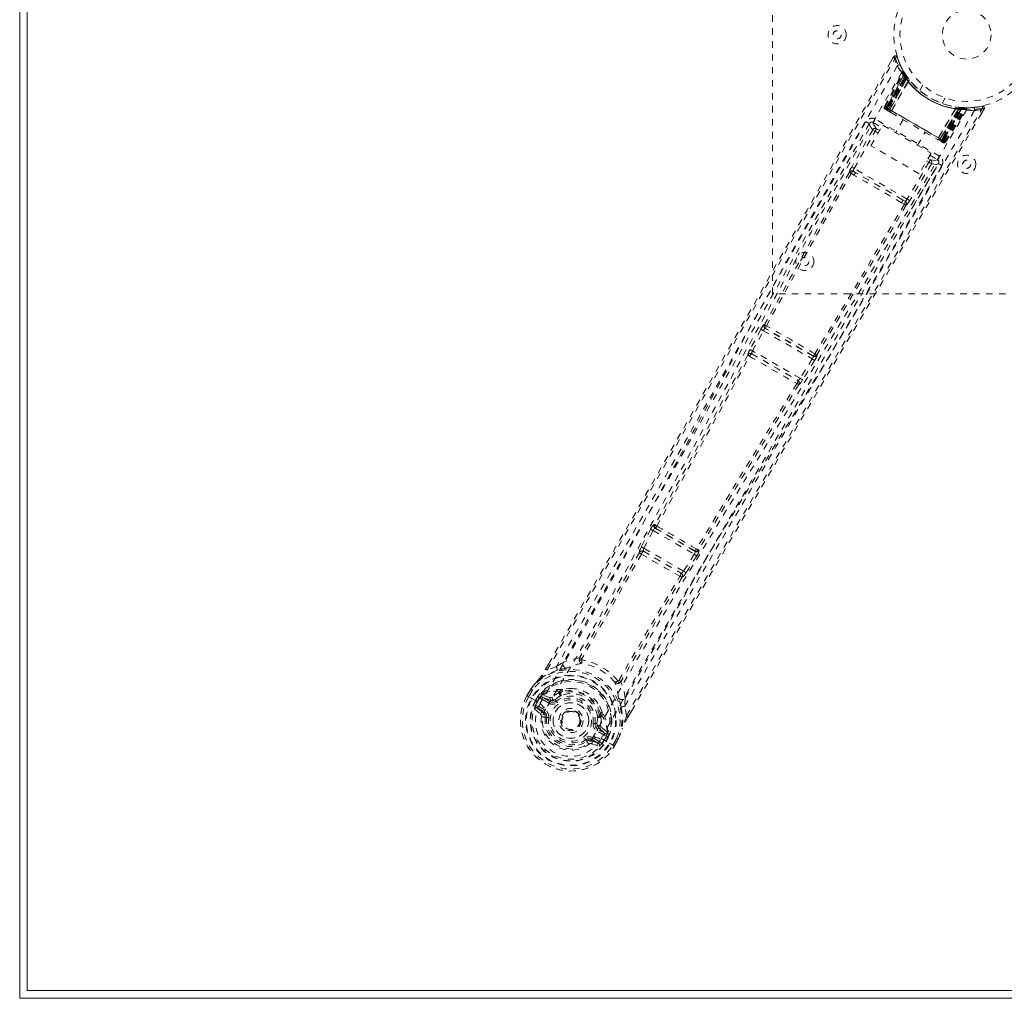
# Model space of a CAD drawing. Header units: inches. Extents: x 17.8 to 113.3, y 47.2 to 77.
# Tile 1 of 6: x 17.8 to 33, y 47.2 to 62.3. Entities that reach past the tile are written whole.
import ezdxf

# ---------------------------------------------------------------- set-up
doc = ezdxf.new("R2010")
doc.units = ezdxf.units.IN
doc.header["$MEASUREMENT"] = 0
doc.linetypes.add('SLD-Dashed', pattern=[0.075, 0.05, -0.025])
doc.linetypes.add('SLD-Solid', pattern=[0])

msp = doc.modelspace()

# ---------------------------------------------------------------- linework, layer by layer
at = {"color": 7, "linetype": 'SLD-Solid', "lineweight": 15}
for p, q in [((17.833, 47.206), (17.833, 76.956)), ((17.951, 76.837), (17.951, 47.324)), ((17.951, 47.324), (17.951, 76.837)), ((17.951, 47.324), (113.215, 47.324)), ((113.215, 47.324), (17.951, 47.324)), ((113.333, 47.206), (17.833, 47.206))]:
    msp.add_line(p, q, dxfattribs=at)
at = {"color": 7, "linetype": 'SLD-Dashed', "lineweight": 0}
for p, q in [((29.458, 58.081), (29.458, 66.081)), ((31.33, 61.74), (31.289, 61.667)), ((31.187, 60.971), (31.472, 61.507)), ((31.199, 60.965), (31.479, 61.493)), ((31.492, 61.477), (31.215, 60.951)), ((31.215, 60.956), (31.49, 61.474)), ((31.499, 61.435), (31.221, 60.952)), ((31.479, 61.522), (31.471, 61.535)), ((31.479, 61.493), (31.472, 61.507)), ((31.53, 61.441), (31.49, 61.504)), ((31.532, 61.41), (31.49, 61.474)), ((31.499, 61.435), (31.523, 61.451)), ((31.502, 61.43), (31.499, 61.435)), ((31.502, 61.43), (31.526, 61.446)), ((31.508, 61.422), (31.531, 61.439)), ((31.51, 61.418), (31.534, 61.435)), ((31.523, 61.451), (31.526, 61.446)), ((31.531, 61.439), (31.53, 61.441)), ((31.534, 61.435), (31.531, 61.439)), ((31.225, 60.95), (31.502, 61.43)), ((31.232, 60.945), (31.508, 61.422)), ((31.51, 61.418), (31.236, 60.943)), ((31.519, 61.406), (31.249, 60.936)), ((31.251, 60.934), (31.522, 61.402)), ((31.272, 60.922), (31.532, 61.41)), ((31.532, 61.408), (31.273, 60.922)), ((31.298, 60.906), (31.556, 61.363)), ((31.557, 61.361), (31.3, 60.906)), ((31.519, 61.406), (31.543, 61.422)), ((31.522, 61.402), (31.545, 61.419)), ((31.532, 61.41), (31.532, 61.408)), ((31.543, 61.422), (31.545, 61.419)), ((31.557, 61.361), (31.556, 61.363)), ((31.573, 61.382), (31.571, 61.384)), ((31.78, 61.306), (31.732, 61.222)), ((32.078, 61.022), (32.126, 61.106)), ((32.696, 60.978), (32.567, 60.959)), ((31.187, 60.971), (31.199, 60.965)), ((31.196, 60.934), (31.199, 60.931)), ((31.2, 60.931), (31.2, 60.931)), ((31.207, 60.927), (31.211, 60.924)), ((31.21, 60.925), (31.218, 60.92)), ((31.215, 60.956), (31.272, 60.922)), ((31.218, 60.92), (31.222, 60.918)), ((32.095, 60.447), (31.225, 60.95)), ((31.226, 60.916), (31.284, 60.882)), ((31.236, 60.943), (32.084, 60.453)), ((31.249, 60.936), (31.251, 60.934)), ((32.069, 60.462), (31.251, 60.934)), ((31.273, 60.922), (31.272, 60.922)), ((31.298, 60.906), (31.3, 60.906)), ((32.288, 60.94), (32.021, 60.488)), ((32.021, 60.49), (32.285, 60.94)), ((32.047, 60.475), (32.339, 60.943)), ((32.341, 60.943), (32.048, 60.474)), ((32.339, 60.93), (32.069, 60.462)), ((32.072, 60.461), (32.343, 60.93)), ((32.084, 60.453), (32.359, 60.928)), ((32.364, 60.928), (32.088, 60.451)), ((32.373, 60.927), (32.095, 60.447)), ((32.1, 60.445), (32.379, 60.927)), ((32.102, 60.439), (32.418, 60.942)), ((32.106, 60.441), (32.417, 60.939)), ((32.122, 60.432), (32.439, 60.939)), ((32.133, 60.425), (32.455, 60.939)), ((32.288, 60.94), (32.285, 60.94)), ((32.299, 60.964), (32.296, 60.965)), ((32.342, 60.959), (32.339, 60.93)), ((32.339, 60.943), (32.341, 60.943)), ((32.417, 60.939), (32.341, 60.943)), ((32.346, 60.959), (32.343, 60.93)), ((32.346, 60.959), (32.375, 60.956)), ((32.361, 60.957), (32.359, 60.928)), ((32.366, 60.957), (32.361, 60.957)), ((32.366, 60.957), (32.364, 60.928)), ((32.368, 60.957), (32.367, 60.957)), ((32.443, 60.953), (32.368, 60.957)), ((32.375, 60.956), (32.373, 60.927)), ((32.379, 60.927), (32.373, 60.927)), ((32.375, 60.956), (32.381, 60.956)), ((32.381, 60.956), (32.379, 60.927)), ((32.381, 60.956), (32.39, 60.955)), ((32.408, 60.937), (32.404, 60.941)), ((32.455, 60.939), (32.439, 60.939)), ((32.479, 60.953), (32.464, 60.953)), ((32.556, 60.957), (32.485, 60.955)), ((32.684, 60.86), (32.728, 60.933)), ((32.728, 60.934), (32.702, 60.949)), ((30.953, 60.706), (30.552, 59.997)), ((30.954, 60.707), (30.953, 60.706)), ((30.966, 60.722), (30.954, 60.709)), ((30.959, 60.715), (30.954, 60.707)), ((30.979, 60.367), (31.162, 60.684)), ((31.016, 60.726), (31.144, 60.652)), ((32.036, 60.206), (31.046, 60.778)), ((31.162, 60.684), (31.908, 60.253)), ((31.477, 60.771), (31.361, 60.569)), ((31.006, 60.613), (30.682, 60.038)), ((30.721, 60.016), (31.045, 60.591)), ((31.006, 60.613), (31.045, 60.591)), ((31.093, 60.564), (31.045, 60.591)), ((31.115, 60.602), (31.067, 60.63)), ((31.698, 60.374), (31.815, 60.576)), ((31.725, 59.936), (30.979, 60.367)), ((32.008, 60.464), (32.066, 60.431)), ((32.021, 60.49), (32.021, 60.488)), ((32.048, 60.474), (32.047, 60.475)), ((32.048, 60.474), (32.106, 60.441)), ((32.069, 60.462), (32.072, 60.461)), ((32.07, 60.429), (32.073, 60.427)), ((32.081, 60.422), (32.085, 60.42)), ((32.085, 60.42), (32.086, 60.422)), ((32.091, 60.416), (32.091, 60.416)), ((32.092, 60.415), (32.096, 60.414)), ((32.122, 60.432), (32.133, 60.425)), ((31.908, 60.253), (31.725, 59.936)), ((31.89, 60.222), (32.006, 60.154)), ((31.875, 60.112), (31.539, 59.544)), ((31.914, 60.089), (31.578, 59.521)), ((31.607, 59.388), (32.02, 60.09)), ((31.838, 60.133), (31.875, 60.112)), ((31.861, 60.172), (31.898, 60.151)), ((32.02, 60.089), (32.021, 60.091)), ((32.021, 60.091), (32.026, 60.099)), ((32.022, 60.092), (32.028, 60.109)), ((30.674, 59.939), (30.716, 59.914)), ((30.748, 59.95), (30.707, 59.974)), ((31.539, 59.544), (30.721, 60.016)), ((31.468, 59.534), (30.748, 59.95)), ((31.453, 59.488), (31.496, 59.465)), ((31.509, 59.51), (31.468, 59.534)), ((35.458, 58.081), (29.458, 58.081)), ((29.279, 57.533), (29.112, 57.222)), ((29.151, 57.201), (29.318, 57.512)), ((29.318, 57.512), (30.072, 57.077)), ((29.336, 57.607), (29.33, 57.607)), ((29.347, 57.547), (29.353, 57.547)), ((30.088, 57.119), (29.347, 57.547)), ((29.886, 56.777), (29.151, 57.201)), ((29.078, 57.138), (29.078, 57.137)), ((29.14, 57.155), (29.14, 57.156)), ((29.14, 57.156), (29.852, 56.744)), ((30.072, 57.077), (29.886, 56.777)), ((30.11, 57.053), (29.924, 56.753)), ((30.084, 57.124), (30.088, 57.119)), ((30.149, 57.135), (30.145, 57.14)), ((29.852, 56.744), (29.852, 56.744)), ((29.867, 56.682), (29.868, 56.682)), ((27.578, 54.448), (27.434, 54.175)), ((27.644, 54.518), (27.631, 54.521)), ((27.648, 54.461), (27.661, 54.458)), ((28.265, 54.105), (27.648, 54.461)), ((27.473, 54.154), (27.617, 54.427)), ((27.617, 54.427), (28.251, 54.061)), ((27.434, 54.175), (27.419, 54.144)), ((28.086, 53.8), (27.473, 54.154)), ((27.405, 54.087), (27.405, 54.087)), ((27.467, 54.105), (27.466, 54.106)), ((27.466, 54.106), (28.048, 53.77)), ((28.251, 54.061), (28.086, 53.8)), ((28.289, 54.037), (28.124, 53.776)), ((28.256, 54.115), (28.265, 54.105)), ((28.316, 54.13), (28.325, 54.12)), ((28.048, 53.77), (28.047, 53.77)), ((28.062, 53.708), (28.063, 53.707)), ((28.124, 53.776), (28.105, 53.748)), ((25.954, 52.289), (25.999, 52.366)), ((26, 52.366), (25.956, 52.289)), ((26.122, 52.327), (25.981, 52.275)), ((26.122, 52.327), (26.229, 52.394)), ((25.667, 51.878), (25.726, 51.979)), ((25.667, 51.878), (25.671, 51.876)), ((25.727, 51.978), (25.668, 51.877)), ((25.671, 51.876), (25.717, 51.85)), ((25.752, 51.964), (25.694, 51.864)), ((25.729, 51.983), (25.726, 51.979)), ((25.799, 51.803), (25.835, 51.866)), ((25.869, 51.853), (25.83, 51.786)), ((25.835, 51.866), (25.836, 51.866)), ((25.861, 51.85), (25.875, 51.864)), ((25.875, 51.864), (25.869, 51.853)), ((25.897, 51.884), (25.893, 51.882)), ((25.897, 51.884), (25.912, 51.888)), ((25.908, 51.852), (26.033, 51.809)), ((26.02, 51.787), (25.908, 51.852)), ((25.912, 51.888), (25.912, 51.888)), ((25.912, 51.888), (25.912, 51.888)), ((26.022, 51.849), (25.912, 51.888)), ((26.177, 51.944), (26.166, 51.925)), ((26.195, 51.928), (26.184, 51.909)), ((26.197, 51.965), (26.216, 51.974)), ((25.717, 51.85), (25.737, 51.838)), ((25.737, 51.838), (25.742, 51.835)), ((25.742, 51.835), (25.872, 51.76)), ((25.799, 51.803), (25.799, 51.803)), ((25.86, 51.85), (25.825, 51.789)), ((25.83, 51.786), (25.825, 51.789)), ((25.844, 51.714), (25.944, 51.656)), ((25.872, 51.76), (25.872, 51.76)), ((26.005, 51.761), (25.893, 51.826)), ((26.033, 51.809), (26.02, 51.787)), ((26.089, 51.811), (26.101, 51.817)), ((26.101, 51.817), (26.119, 51.794)), ((27.184, 51.843), (27.18, 51.716)), ((27.205, 51.568), (27.18, 51.716)), ((25.784, 51.672), (25.875, 51.592)), ((25.919, 51.612), (25.829, 51.688)), ((25.829, 51.688), (25.929, 51.63)), ((25.919, 51.612), (25.929, 51.63)), ((25.944, 51.656), (25.929, 51.63)), ((25.949, 51.545), (25.95, 51.554)), ((26.207, 51.565), (26.211, 51.572)), ((26.211, 51.572), (26.219, 51.585)), ((26.787, 51.561), (26.798, 51.581)), ((26.821, 51.573), (26.81, 51.554)), ((26.827, 51.622), (26.829, 51.601)), ((27.23, 51.553), (27.28, 51.641)), ((27.23, 51.552), (27.281, 51.64)), ((25.973, 51.542), (25.949, 51.545)), ((26.719, 51.447), (26.748, 51.443)), ((26.748, 51.443), (26.749, 51.43)), ((26.748, 51.333), (26.763, 51.359)), ((26.86, 51.268), (26.748, 51.333)), ((26.775, 51.38), (26.763, 51.359)), ((26.875, 51.294), (26.763, 51.359)), ((26.775, 51.38), (26.875, 51.294)), ((26.905, 51.315), (26.816, 51.391)), ((26.896, 51.26), (26.857, 51.193)), ((26.862, 51.19), (26.897, 51.251)), ((26.902, 51.271), (26.896, 51.26)), ((26.897, 51.252), (26.902, 51.271)), ((26.924, 51.238), (26.897, 51.251)), ((26.905, 51.315), (26.908, 51.301)), ((26.909, 51.295), (26.908, 51.301)), ((26.588, 51.176), (26.574, 51.195)), ((26.596, 51.181), (26.588, 51.176)), ((26.624, 51.128), (26.588, 51.176)), ((26.662, 51.183), (26.672, 51.201)), ((26.773, 51.143), (26.662, 51.183)), ((26.666, 51.135), (26.781, 51.096)), ((26.672, 51.201), (26.773, 51.143)), ((26.687, 51.227), (26.788, 51.169)), ((26.813, 51.217), (26.944, 51.142)), ((26.857, 51.193), (26.862, 51.19)), ((26.924, 51.238), (26.888, 51.175)), ((26.924, 51.238), (26.924, 51.238)), ((26.944, 51.142), (26.949, 51.139)), ((26.949, 51.139), (26.969, 51.127)), ((26.969, 51.127), (27.014, 51.1)), ((26.993, 51.114), (27.05, 51.214)), ((27.014, 51.1), (27.018, 51.098)), ((27.016, 51.098), (27.075, 51.2)), ((27.018, 51.098), (27.076, 51.2)), ((27.076, 51.2), (27.078, 51.203))]:
    msp.add_line(p, q, dxfattribs=at)
at = {"color": 7, "linetype": 'SLD-Dashed', "lineweight": 0, "flags": 128}
for points in [[(25.999, 52.366), (27.311, 54.644), (28.655, 57.006), (29.993, 59.373), (31.33, 61.741)], [(31.33, 61.741), (31.331, 61.74), (31.332, 61.739), (31.338, 61.736), (31.346, 61.731), (31.351, 61.728), (31.356, 61.726)], [(31.382, 61.734), (31.378, 61.741), (31.372, 61.747), (31.365, 61.751), (31.358, 61.754), (31.35, 61.754), (31.343, 61.752), (31.337, 61.748), (31.332, 61.743)], [(31.386, 61.6), (30.596, 60.22), (29.817, 58.834), (29.05, 57.445), (28.292, 56.055), (27.698, 54.967), (27.1, 53.885), (26.493, 52.815), (25.873, 51.76)], [(25.981, 52.275), (26.351, 52.914), (26.741, 53.59), (27.15, 54.304), (27.58, 55.055), (27.975, 55.747), (28.384, 56.468), (28.479, 56.634), (28.574, 56.802), (28.669, 56.97), (28.735, 57.086), (28.799, 57.199), (28.866, 57.317), (28.935, 57.44), (29.158, 57.835), (29.407, 58.274), (29.68, 58.758), (29.853, 59.064), (30.036, 59.388), (30.234, 59.738), (30.418, 60.066), (30.66, 60.493), (30.874, 60.872), (31.062, 61.204), (31.222, 61.489), (31.356, 61.726)], [(31.356, 61.726), (31.367, 61.729), (31.377, 61.732), (31.383, 61.734), (31.385, 61.735)], [(31.475, 61.525), (31.475, 61.512), (31.472, 61.498)], [(31.475, 61.512), (31.473, 61.506), (31.472, 61.505)], [(31.493, 61.482), (31.491, 61.476), (31.49, 61.474)], [(31.499, 61.488), (31.503, 61.481), (31.523, 61.451)], [(32.725, 60.935), (32.727, 60.943), (32.728, 60.951), (32.727, 60.959), (32.724, 60.967), (32.719, 60.973), (32.713, 60.977), (32.706, 60.979), (32.698, 60.978)], [(32.456, 60.918), (31.657, 59.548), (30.847, 58.186), (30.027, 56.832), (29.203, 55.484), (28.557, 54.429), (27.919, 53.373), (27.297, 52.314), (26.697, 51.25)], [(32.578, 60.912), (31.778, 59.537), (30.967, 58.17), (30.148, 56.811), (29.324, 55.46), (28.678, 54.401), (28.04, 53.342), (27.416, 52.282), (26.813, 51.217)], [(27.205, 51.568), (27.611, 52.274), (28.036, 53.008), (28.48, 53.773), (28.884, 54.466), (29.146, 54.912), (29.42, 55.38), (29.707, 55.868), (29.992, 56.354), (30.24, 56.774), (30.568, 57.332), (30.917, 57.925), (31.288, 58.553), (31.632, 59.136), (32.702, 60.949)], [(27.281, 51.64), (28.592, 53.905), (29.965, 56.249), (31.347, 58.593), (32.728, 60.934)], [(31.221, 60.952), (31.208, 60.96), (31.197, 60.966), (31.189, 60.97), (31.187, 60.971)], [(31.199, 60.965), (31.202, 60.963), (31.209, 60.959), (31.22, 60.953), (31.232, 60.945)], [(31.215, 60.956), (31.212, 60.949), (31.212, 60.947)], [(31.212, 60.924), (31.212, 60.924), (31.213, 60.923), (31.215, 60.923), (31.219, 60.922)], [(31.249, 60.936), (31.242, 60.94), (31.235, 60.944), (31.229, 60.947), (31.224, 60.95), (31.219, 60.953), (31.216, 60.955), (31.215, 60.956), (31.215, 60.956)], [(31.225, 60.916), (31.226, 60.915), (31.227, 60.915)], [(31.273, 60.922), (31.271, 60.911), (31.273, 60.9)], [(31.298, 60.906), (31.278, 60.901), (31.273, 60.9)], [(31.286, 60.881), (31.464, 60.778), (31.646, 60.673), (31.827, 60.568), (32.006, 60.465)], [(31.3, 60.906), (31.479, 60.803), (31.66, 60.698), (31.842, 60.593), (32.021, 60.49)], [(30.902, 60.739), (30.717, 60.411), (30.506, 60.038), (30.275, 59.629), (30.067, 59.259), (29.957, 59.065), (29.848, 58.871), (29.738, 58.677), (29.614, 58.457), (29.489, 58.235), (29.367, 58.02), (29.119, 57.582), (28.889, 57.174), (28.676, 56.798), (28.468, 56.43), (28.226, 56.004), (27.811, 55.273), (27.391, 54.536), (26.956, 53.774), (26.53, 53.034), (26.122, 52.327)], [(30.954, 60.709), (29.387, 57.932), (27.815, 55.159), (26.229, 52.394)], [(30.954, 60.709), (30.96, 60.673), (31.006, 60.613)], [(31.046, 60.778), (31.035, 60.759), (31.025, 60.742), (31.019, 60.73), (31.016, 60.726)], [(31.067, 60.63), (31.022, 60.69), (31.016, 60.726)], [(31.067, 60.63), (31.067, 60.629), (31.065, 60.627), (31.063, 60.623), (31.06, 60.618), (31.057, 60.613), (31.053, 60.606), (31.049, 60.599), (31.045, 60.591)], [(32.021, 60.488), (32.027, 60.469), (32.029, 60.464)], [(32.029, 60.464), (32.039, 60.468), (32.047, 60.475)], [(32.106, 60.441), (32.106, 60.441), (32.104, 60.442), (32.101, 60.444), (32.097, 60.446), (32.092, 60.449), (32.086, 60.453), (32.079, 60.457), (32.072, 60.461)], [(32.073, 60.427), (32.076, 60.425), (32.079, 60.423), (32.081, 60.422), (32.081, 60.422)], [(32.074, 60.428), (32.077, 60.425), (32.079, 60.424), (32.08, 60.423), (32.08, 60.423)], [(32.088, 60.451), (32.101, 60.444), (32.111, 60.438), (32.119, 60.434), (32.122, 60.432)], [(32.133, 60.425), (32.131, 60.427), (32.124, 60.431), (32.113, 60.437), (32.1, 60.445)], [(27.184, 51.843), (28.785, 54.598), (30.402, 57.346), (32.022, 60.092)], [(31.898, 60.151), (31.897, 60.15), (31.896, 60.147), (31.894, 60.144), (31.891, 60.139), (31.888, 60.133), (31.884, 60.126), (31.88, 60.119), (31.875, 60.112)], [(31.914, 60.089), (31.91, 60.092), (31.901, 60.097), (31.889, 60.104), (31.875, 60.112)], [(32.006, 60.154), (31.972, 60.141), (31.898, 60.151)], [(31.914, 60.089), (31.988, 60.079), (32.019, 60.091)], [(32.006, 60.154), (32.009, 60.159), (32.015, 60.17), (32.025, 60.187), (32.036, 60.206)], [(27.18, 51.716), (27.55, 52.357), (27.937, 53.025), (28.341, 53.719), (28.727, 54.381), (29.119, 55.05), (29.512, 55.719), (29.896, 56.37), (30.264, 56.995), (30.607, 57.577), (30.992, 58.229), (31.353, 58.84), (31.707, 59.44), (32.074, 60.062)], [(30.646, 59.957), (29.987, 58.783), (29.336, 57.607)], [(29.364, 57.588), (30.015, 58.765), (30.674, 59.939)], [(30.721, 60.016), (30.707, 60.024), (30.695, 60.031), (30.686, 60.036), (30.682, 60.038)], [(31.453, 59.488), (31.27, 59.594), (31.085, 59.701), (30.899, 59.808), (30.716, 59.914)], [(31.468, 59.534), (31.291, 59.636), (31.113, 59.739), (30.929, 59.845), (30.748, 59.95)], [(31.496, 59.465), (30.808, 58.307), (30.114, 57.155)], [(31.509, 59.51), (31.522, 59.498), (31.528, 59.486)], [(31.578, 59.521), (31.574, 59.523), (31.565, 59.528), (31.553, 59.536), (31.539, 59.544)], [(31.525, 59.449), (30.838, 58.292), (30.145, 57.14)], [(29.824, 58.617), (29.128, 57.351), (28.374, 55.963), (27.782, 54.876), (27.187, 53.796), (26.581, 52.727), (25.959, 51.675)], [(29.318, 57.512), (29.311, 57.516), (29.304, 57.52), (29.297, 57.523), (29.292, 57.526), (29.287, 57.529), (29.283, 57.531), (29.28, 57.532), (29.279, 57.533)], [(29.112, 57.222), (29.096, 57.192), (29.096, 57.191)], [(29.151, 57.201), (29.144, 57.205), (29.137, 57.209), (29.13, 57.212), (29.125, 57.215), (29.12, 57.218), (29.116, 57.22), (29.113, 57.221), (29.112, 57.222)], [(29.078, 57.137), (28.361, 55.825), (27.644, 54.518)], [(27.673, 54.496), (28.39, 55.804), (29.107, 57.118)], [(30.11, 57.053), (30.108, 57.054), (30.106, 57.056), (30.102, 57.058), (30.097, 57.061), (30.092, 57.064), (30.086, 57.068), (30.079, 57.072), (30.072, 57.077)], [(29.924, 56.753), (29.923, 56.754), (29.92, 56.756), (29.916, 56.758), (29.912, 56.761), (29.906, 56.764), (29.9, 56.768), (29.893, 56.772), (29.886, 56.777)], [(29.924, 56.753), (29.906, 56.725), (29.905, 56.724)], [(29.836, 56.697), (29.057, 55.419), (28.283, 54.144)], [(29.867, 56.682), (29.089, 55.405), (28.316, 54.13)], [(29.873, 56.701), (29.873, 56.699), (29.867, 56.682)], [(27.617, 54.427), (27.61, 54.431), (27.603, 54.435), (27.597, 54.438), (27.591, 54.441), (27.586, 54.443), (27.582, 54.446), (27.579, 54.447), (27.578, 54.448)], [(27.617, 54.427), (27.621, 54.435), (27.625, 54.442), (27.634, 54.453), (27.642, 54.46), (27.648, 54.461)], [(27.473, 54.154), (27.466, 54.158), (27.459, 54.161), (27.453, 54.164), (27.447, 54.167), (27.442, 54.17), (27.438, 54.172), (27.435, 54.174), (27.434, 54.175)], [(27.405, 54.087), (26.948, 53.274), (26.485, 52.47)], [(27.434, 54.064), (26.977, 53.251), (26.512, 52.446)], [(28.265, 54.105), (28.267, 54.099), (28.265, 54.089), (28.26, 54.076), (28.256, 54.068), (28.251, 54.061)], [(28.289, 54.037), (28.287, 54.038), (28.284, 54.04), (28.28, 54.043), (28.276, 54.046), (28.27, 54.049), (28.264, 54.053), (28.258, 54.057), (28.251, 54.061)], [(27.087, 52.114), (27.553, 52.919), (28.028, 53.721)], [(28.062, 53.708), (27.587, 52.906), (27.122, 52.102)], [(28.086, 53.8), (28.081, 53.793), (28.076, 53.786), (28.065, 53.776), (28.055, 53.77), (28.051, 53.77), (28.049, 53.77), (28.048, 53.77)], [(28.124, 53.776), (28.12, 53.779), (28.111, 53.784), (28.099, 53.792), (28.086, 53.8)], [(26.479, 52.463), (26.351, 52.437), (26.229, 52.394)], [(26.479, 52.463), (26.475, 52.453), (26.475, 52.443), (26.477, 52.435), (26.482, 52.428), (26.489, 52.425), (26.498, 52.424), (26.507, 52.426), (26.516, 52.431)], [(26.512, 52.446), (26.512, 52.444), (26.511, 52.442), (26.512, 52.438), (26.516, 52.431)], [(26.138, 52.271), (25.989, 52.214), (25.843, 52.12)], [(25.981, 52.275), (25.976, 52.278), (25.97, 52.281), (25.965, 52.284), (25.961, 52.286), (25.957, 52.288), (25.955, 52.289), (25.954, 52.289), (25.954, 52.289)], [(26.285, 52.306), (26.277, 52.303), (26.265, 52.3)], [(25.726, 51.979), (25.785, 52.055), (25.836, 52.112)], [(25.843, 52.12), (25.789, 52.061), (25.729, 51.983)], [(25.843, 52.12), (25.839, 52.117), (25.836, 52.112)], [(27.073, 52.11), (27.081, 52.11), (27.085, 52.111), (27.086, 52.112), (27.087, 52.114)], [(27.073, 52.11), (27.073, 52.099), (27.075, 52.09), (27.08, 52.083), (27.087, 52.079), (27.096, 52.078), (27.104, 52.08), (27.112, 52.085), (27.119, 52.093)], [(27.184, 51.843), (27.161, 51.97), (27.119, 52.093)], [(25.694, 51.864), (25.688, 51.867), (25.683, 51.87), (25.678, 51.873), (25.674, 51.875), (25.671, 51.877), (25.668, 51.878), (25.667, 51.878), (25.667, 51.878)], [(25.726, 51.979), (25.726, 51.979), (25.727, 51.978), (25.729, 51.977), (25.732, 51.975), (25.736, 51.973), (25.741, 51.97), (25.746, 51.967), (25.752, 51.964)], [(25.729, 51.983), (25.729, 51.982), (25.731, 51.981), (25.733, 51.979), (25.736, 51.977), (25.74, 51.974), (25.743, 51.971), (25.748, 51.967), (25.752, 51.964)], [(25.836, 51.866), (25.844, 51.86), (25.852, 51.855), (25.857, 51.852), (25.86, 51.85)], [(25.893, 51.826), (25.879, 51.838), (25.869, 51.853)], [(25.908, 51.852), (25.908, 51.852), (25.907, 51.85), (25.906, 51.848), (25.904, 51.844), (25.901, 51.84), (25.899, 51.836), (25.896, 51.831), (25.893, 51.826)], [(26.057, 51.855), (26.037, 51.847), (26.022, 51.849)], [(26.166, 51.925), (26.114, 51.897), (26.057, 51.855)], [(26.368, 51.986), (26.311, 51.988), (26.216, 51.974)], [(25.798, 51.72), (25.821, 51.722), (25.844, 51.714)], [(25.825, 51.789), (25.822, 51.79), (25.816, 51.794), (25.808, 51.798), (25.799, 51.803)], [(25.844, 51.714), (25.841, 51.709), (25.838, 51.704), (25.835, 51.7), (25.833, 51.696), (25.831, 51.693), (25.83, 51.69), (25.829, 51.689), (25.829, 51.688)], [(25.86, 51.85), (25.861, 51.85), (25.861, 51.85)], [(26.005, 51.761), (26.008, 51.766), (26.011, 51.771), (26.014, 51.776), (26.016, 51.78), (26.018, 51.783), (26.019, 51.785), (26.02, 51.787), (26.02, 51.787)], [(26.137, 51.77), (26.133, 51.774), (26.13, 51.779), (26.127, 51.783), (26.124, 51.786), (26.122, 51.789), (26.12, 51.792), (26.119, 51.793), (26.119, 51.794)], [(26.827, 51.622), (26.792, 51.711), (26.761, 51.759)], [(27.085, 51.827), (27.081, 51.839), (27.079, 51.847)], [(27.123, 51.703), (27.148, 51.545), (27.14, 51.372)], [(26.697, 51.25), (26.653, 51.185), (26.595, 51.131), (26.527, 51.09), (26.45, 51.064), (26.368, 51.054), (26.285, 51.06), (26.204, 51.081), (26.128, 51.116), (26.059, 51.164), (26.001, 51.224), (25.954, 51.293), (25.922, 51.369), (25.906, 51.448), (25.907, 51.528), (25.925, 51.605), (25.959, 51.675)], [(26.748, 51.443), (26.756, 51.509), (26.755, 51.564)], [(26.81, 51.554), (26.811, 51.494), (26.803, 51.424)], [(27.23, 51.552), (27.231, 51.552), (27.23, 51.553), (27.228, 51.554), (27.225, 51.556), (27.221, 51.559), (27.216, 51.562), (27.21, 51.565), (27.205, 51.568)], [(26.003, 51.538), (25.997, 51.538), (25.992, 51.539), (25.987, 51.54), (25.982, 51.54), (25.979, 51.541), (25.976, 51.541), (25.974, 51.541), (25.973, 51.542)], [(26.69, 51.451), (26.695, 51.45), (26.701, 51.449), (26.706, 51.449), (26.71, 51.448), (26.714, 51.448), (26.717, 51.447), (26.719, 51.447), (26.719, 51.447)], [(26.803, 51.424), (26.806, 51.403), (26.816, 51.391)], [(26.86, 51.268), (26.863, 51.273), (26.866, 51.278), (26.868, 51.282), (26.871, 51.286), (26.873, 51.289), (26.874, 51.292), (26.875, 51.293), (26.875, 51.294)], [(26.896, 51.26), (26.877, 51.261), (26.86, 51.268)], [(26.897, 51.252), (26.897, 51.251), (26.897, 51.251)], [(27.076, 51.2), (27.112, 51.288), (27.136, 51.361)], [(27.078, 51.203), (27.112, 51.286), (27.14, 51.372)], [(27.136, 51.361), (27.139, 51.366), (27.14, 51.372)], [(26.556, 51.219), (26.559, 51.214), (26.562, 51.21), (26.565, 51.206), (26.568, 51.202), (26.57, 51.199), (26.572, 51.197), (26.573, 51.195), (26.574, 51.195)], [(26.687, 51.227), (26.684, 51.222), (26.681, 51.217), (26.679, 51.213), (26.677, 51.209), (26.675, 51.206), (26.673, 51.203), (26.672, 51.202), (26.672, 51.201)], [(26.773, 51.143), (26.773, 51.143), (26.774, 51.145), (26.776, 51.147), (26.778, 51.151), (26.78, 51.155), (26.782, 51.159), (26.785, 51.164), (26.788, 51.169)], [(26.788, 51.169), (26.806, 51.153), (26.816, 51.132)], [(27.018, 51.098), (27.018, 51.098), (27.017, 51.099), (27.015, 51.1), (27.012, 51.102), (27.008, 51.105), (27.003, 51.108), (26.998, 51.111), (26.993, 51.114)], [(27.078, 51.203), (27.077, 51.204), (27.075, 51.205), (27.072, 51.206), (27.069, 51.207), (27.065, 51.209), (27.06, 51.21), (27.055, 51.212), (27.05, 51.214)], [(27.05, 51.214), (27.056, 51.211), (27.061, 51.208), (27.066, 51.205), (27.07, 51.203), (27.073, 51.201), (27.075, 51.2), (27.076, 51.2), (27.076, 51.2)]]:
    msp.add_lwpolyline(points, dxfattribs=at)
at = {"color": 7, "linetype": 'SLD-Dashed', "lineweight": 0}
for centre, radius in [((32.458, 62.081), 1.125), ((32.458, 62.081), 1.03), ((32.458, 62.081), 0.376), ((30.458, 62.081), 0.141), ((30.458, 62.081), 0.0625), ((32.458, 60.081), 0.141), ((32.458, 60.081), 0.0625), ((29.958, 58.581), 0.14), ((29.958, 58.581), 0.0625), ((26.346, 51.494), 0.7), ((26.346, 51.494), 0.69), ((26.346, 51.494), 0.623), ((26.346, 51.494), 0.32), ((26.346, 51.494), 0.275), ((26.346, 51.494), 0.187), ((26.346, 51.494), 0.157), ((26.346, 51.494), 0.142), ((26.346, 51.494), 0.14), ((26.346, 51.494), 0.138)]:
    msp.add_circle(centre, radius, dxfattribs=at)
for centre, radius, start, end in [((31.356, 61.726), 0.03, 17.8474, 150.5307), ((32.471, 62.114), 1.2, 198.106, 205.335), ((32.458, 62.081), 1.158, 197.8713, 282.1369), ((32.452, 62.078), 1.12, 197.8965, 205.3624), ((31.412, 61.585), 0.03, 25.9293, 149.734), ((32.563, 62.291), 1.365, 210.418, 215.5491), ((32.458, 62.081), 1.128, 205.3419, 210.4724), ((165.579, -16.245), 155.028, 149.90243, 151.09995), ((31.482, 61.466), 0.0429, 84.1693, 132.9914), ((32.474, 62.108), 1.19, 210.88, 269.1199), ((31.445, 61.521), 0.03, 331.9852, 28.9177), ((32.428, 62.064), 1.093, 208.909, 209.8163), ((31.41, 61.499), 0.0707, 1.4566, 28.8969), ((32.264, 61.768), 0.834, 198.2483, 203.5361), ((32.476, 62.093), 1.151, 209.9201, 213.9608), ((31.453, 61.507), 0.0299, 331.8945, 29.7037), ((32.311, 61.995), 0.957, 209.6174, 212.5271), ((32.242, 61.757), 0.807, 199.0817, 204.4653), ((32.458, 62.081), 1.128, 210.4734, 269.5266), ((31.464, 61.488), 0.03, 346.8686, 31.2468), ((31.464, 61.488), 0.0299, 331.8036, 30.7477), ((32.456, 62.079), 1.125, 210.7753, 215.7153), ((32.263, 61.762), 0.825, 200.4051, 205.5784), ((31.505, 61.424), 0.0297, 331.4818, 34.4704), ((31.506, 61.423), 0.0297, 331.4745, 34.5491), ((32.458, 62.08), 1.155, 214.2141, 265.7859), ((32.458, 62.08), 1.155, 214.9104, 265.0896), ((32.458, 62.079), 1.155, 215.8864, 264.1136), ((32.199, 61.716), 0.734, 204.76, 208.7634), ((31.541, 61.39), 0.0311, 298.3176, 349.6523), ((31.54, 61.391), 0.0345, 298.9621, 345.1615), ((32.44, 62.049), 1.12, 217.9256, 262.0743), ((32.459, 62.073), 1.12, 274.6371, 282.1027), ((32.702, 60.949), 0.03, 329.4731, 102.1523), ((32.64, 60.951), 0.0624, 358.3196, 26.0893), ((31.214, 60.957), 0.03, 152.0016, 239.99), ((31.215, 60.957), 0.0305, 152.3778, 219.3583), ((31.225, 60.951), 0.03, 151.9727, 216.5677), ((31.226, 60.952), 0.0315, 207.953, 240.6799), ((31.169, 60.821), 0.114, 70.0899, 73.9864), ((31.939, 60.534), 0.831, 149.7778, 151.6228), ((31.241, 60.942), 0.03, 151.9331, 239.9396), ((31.579, 60.737), 0.413, 149.0193, 153.0412), ((31.595, 60.728), 0.422, 149.0383, 152.9689), ((31.598, 60.726), 0.422, 149.038, 152.969), ((31.63, 60.707), 0.445, 149.0958, 152.8244), ((31.628, 60.709), 0.439, 149.0711, 152.8488), ((31.299, 60.908), 0.0299, 151.7964, 239.8158), ((31.299, 60.904), 0.0265, 188.3688, 239.3865), ((32.32, 60.94), 0.0345, 134.8323, 181.0467), ((32.319, 60.941), 0.031, 130.2092, 181.6964), ((32.272, 61.672), 0.733, 271.2389, 275.244), ((32.435, 61.823), 0.868, 263.5576, 265.483), ((32.364, 60.927), 0.0297, 85.4508, 148.5183), ((32.366, 60.927), 0.0297, 85.5273, 148.5273), ((32.281, 61.74), 0.812, 274.382, 279.6354), ((32.347, 60.85), 0.109, 61.2433, 90.4845), ((32.286, 61.729), 0.805, 275.5283, 280.9266), ((32.284, 61.761), 0.839, 276.4799, 281.7353), ((32.365, 60.817), 0.137, 59.4097, 83.5135), ((32.442, 60.923), 0.0299, 89.2526, 148.1931), ((32.464, 60.923), 0.0299, 90.3029, 148.0922), ((32.459, 61.794), 0.841, 268.7967, 270.3459), ((32.458, 62.08), 1.127, 269.5264, 274.6577), ((32.414, 60.928), 0.0429, 347.0198, 35.8234), ((32.48, 60.923), 0.03, 91.0801, 148.0122), ((32.588, 62.276), 1.364, 264.4493, 269.585), ((32.552, 60.927), 0.03, 330.2579, 94.079), ((32.48, 62.114), 1.206, 274.6781, 281.8739), ((30.994, 60.687), 0.105, 59.9149, 150.6379), ((29.509, 58.241), 2.861, 59.6405, 60.8423), ((30.994, 60.687), 0.045, 60.0216, 127.9885), ((31.045, 60.591), 0.0451, 60.4276, 150.3565), ((32.019, 60.489), 0.0266, 240.7966, 291.4522), ((32.023, 60.49), 0.0299, 240.1886, 328.2023), ((31.681, 60.678), 0.444, 327.1765, 330.915), ((31.687, 60.675), 0.441, 327.1574, 330.924), ((32.079, 60.464), 0.0353, 231.8126, 320.6773), ((32.081, 60.457), 0.03, 240.0619, 328.0701), ((31.714, 60.659), 0.424, 327.0394, 330.9574), ((31.351, 60.873), 0.849, 328.4161, 330.2233), ((31.737, 60.646), 0.41, 326.9364, 330.985), ((32.097, 60.449), 0.0314, 239.3022, 272.3749), ((32.01, 60.333), 0.116, 45.8535, 49.5982), ((32.096, 60.448), 0.03, 263.5055, 328.0139), ((32.108, 60.441), 0.03, 240.0049, 328.005), ((32.107, 60.442), 0.0305, 260.7159, 327.6404), ((31.875, 60.112), 0.0451, 329.6202, 59.5733), ((31.984, 60.115), 0.045, 352.0114, 59.9811), ((30.614, 57.617), 2.847, 59.1562, 60.3636), ((31.984, 60.116), 0.105, 329.3649, 60.0824), ((30.925, 59.882), 0.289, 147.3516, 165.0238), ((30.685, 59.933), 0.0456, 61.9247, 149.0008), ((30.797, 60.166), 0.258, 234.2202, 241.5617), ((30.742, 59.907), 0.075, 118.0013, 154.8137), ((30.784, 59.971), 0.0773, 144.5333, 178.3814), ((30.777, 59.891), 0.0652, 116.4293, 159.4424), ((31.403, 59.53), 0.0652, 320.5443, 3.5502), ((31.434, 59.508), 0.0756, 325.3467, 1.8411), ((31.631, 59.685), 0.258, 238.4461, 245.7758), ((31.469, 59.576), 0.0773, 301.6267, 335.4607), ((31.321, 59.654), 0.289, 314.9803, 332.6489), ((31.493, 59.47), 0.0384, 327.088, 25.3583), ((29.483, 57.447), 0.222, 133.6408, 157.1176), ((29.375, 57.494), 0.0601, 118.6011, 163.0994), ((29.37, 57.586), 0.0451, 151.9416, 239.4406), ((29.376, 57.585), 0.0451, 151.9705, 239.4213), ((29.425, 57.709), 0.136, 228.8646, 243.2832), ((29.41, 57.553), 0.057, 142.6073, 186.4852), ((13.208, 28.737), 33.025, 59.2674, 60.7326), ((11.672, 26.078), 36.137, 59.3136, 60.6865), ((29.196, 57.128), 0.118, 147.9873, 175.3644), ((29.202, 57.165), 0.0626, 144.4783, 188.4554), ((29.118, 57.116), 0.0451, 60.6349, 151.6303), ((29.118, 57.116), 0.0451, 60.6335, 151.6267), ((29.161, 57.228), 0.123, 227.656, 243.6636), ((29.172, 57.093), 0.0697, 116.9332, 159.0868), ((46.254, 85.976), 33.569, 239.2813, 240.7188), ((46.171, 85.832), 33.353, 239.2945, 240.7055), ((30.028, 57.118), 0.0601, 316.8997, 1.4048), ((30.062, 57.176), 0.0567, 293.3803, 337.5255), ((30.106, 57.164), 0.0451, 240.5767, 328.031), ((30.11, 57.158), 0.0451, 240.5559, 328.0599), ((29.933, 57.187), 0.221, 322.8786, 346.3632), ((30.189, 57.268), 0.136, 236.7375, 251.115), ((29.782, 56.741), 0.0697, 320.9115, 3.0648), ((29.829, 56.803), 0.0626, 291.5478, 335.5131), ((29.83, 56.707), 0.0433, 352.7769, 60.217), ((29.829, 56.706), 0.0451, 328.3697, 59.3683), ((29.801, 56.779), 0.118, 304.6432, 332.0161), ((29.905, 56.801), 0.125, 236.4462, 252.2339), ((27.732, 54.39), 0.165, 127.6305, 159.4107), ((27.671, 54.5), 0.0451, 152.4856, 239.1408), ((27.684, 54.497), 0.0451, 152.5996, 239.1015), ((27.713, 54.579), 0.092, 221.4631, 243.9875), ((27.722, 54.46), 0.0612, 143.9367, 181.5353), ((11.521, 25.817), 32.876, 59.4018, 60.5983), ((9.467, 22.258), 37.023, 59.4552, 60.5447), ((27.498, 54.094), 0.0933, 147.5408, 184.1276), ((27.523, 54.123), 0.0587, 147.8252, 196.6407), ((28.227, 54.169), 0.0607, 298.3041, 336.2217), ((28.334, 54.22), 0.0919, 236.0261, 258.5405), ((27.445, 54.066), 0.0451, 61.0461, 152.1504), ((27.444, 54.066), 0.0451, 61.043, 152.1405), ((27.472, 54.144), 0.088, 220.2522, 243.9494), ((27.515, 54.032), 0.0872, 123.191, 158.1929), ((44.109, 82.26), 32.758, 239.3995, 240.6003), ((44.452, 82.855), 33.392, 239.4254, 240.5746), ((28.278, 54.154), 0.0451, 240.8935, 327.4006), ((28.287, 54.145), 0.0451, 240.8628, 327.5121), ((28.161, 54.142), 0.165, 320.5912, 352.37), ((27.96, 53.775), 0.0872, 321.8098, 356.8142), ((28.078, 53.795), 0.0889, 236.1777, 259.6245), ((28.024, 53.732), 0.0451, 327.8458, 58.9631), ((28.025, 53.731), 0.0451, 327.8496, 58.9609), ((28.022, 53.791), 0.0933, 295.863, 332.468), ((26.533, 52.436), 0.0608, 153.6694, 256.5408), ((26.472, 52.476), 0.0143, 297.5359, 333.3725), ((26.549, 52.516), 0.0795, 216.0596, 242.5062), ((26.745, 52.483), 0.643, 194.0887, 199.2662), ((26.283, 52.366), 0.0608, 152.3811, 271.9733), ((26.66, 51.501), 0.887, 99.1298, 114.9717), ((26.591, 52.409), 0.0786, 163.3309, 203.7346), ((26.339, 51.482), 0.965, 40.5265, 79.4748), ((26.376, 51.545), 0.844, 39.773, 80.2271), ((26.346, 51.494), 0.787, 338.3239, 141.6761), ((26.346, 51.494), 0.758, 338.3239, 141.6762), ((24.899, 52.866), 1.203, 321.1911, 331.3383), ((23.167, 54.637), 3.674, 316.7608, 319.9896), ((26.688, 50.136), 2.204, 101.0583, 104.4311), ((26.346, 51.494), 0.632, 336.0639, 143.936), ((26.346, 51.494), 0.602, 336.2697, 143.7303), ((27.016, 52.164), 0.0786, 276.2644, 316.6708), ((27.069, 52.127), 0.0608, 223.4564, 326.333), ((26.195, 51.769), 0.888, 5.0314, 20.8674), ((27.13, 52.181), 0.0795, 237.4897, 263.9463), ((27.134, 52.094), 0.0143, 146.5799, 182.4619), ((26.346, 51.494), 0.78, 150, 329.4852), ((26.346, 51.494), 0.78, 150.5288, 329.4712), ((26.346, 51.494), 0.75, 150.4563, 329.5437), ((25.966, 51.794), 0.115, 129.6931, 142.2727), ((25.923, 51.879), 0.0305, 173.8261, 240.9561), ((26.183, 51.484), 0.491, 86.1259, 125.5142), ((26.131, 51.507), 0.44, 83.9345, 119.9017), ((26.086, 51.844), 0.031, 160.1677, 298.1963), ((26.405, 51.465), 0.465, 115.8362, 130.7949), ((26.346, 51.494), 0.376, 352.774, 127.226), ((26.194, 51.913), 0.0305, 155.6409, 286.0597), ((26.208, 51.954), 0.0505, 214.2396, 241.7418), ((26.218, 51.926), 0.0444, 117.4098, 154.986), ((26.219, 51.973), 0.0507, 214.3428, 241.7361), ((26.341, 51.484), 0.453, 9.7477, 110.2513), ((26.22, 51.916), 0.0371, 190.1568, 240.7369), ((26.223, 51.911), 0.0326, 102.1687, 148.3602), ((26.349, 51.5), 0.411, 9.0122, 110.9882), ((26.253, 51.959), 0.0404, 157.31, 202.7761), ((26.328, 51.462), 0.494, 16.9719, 103.028), ((26.355, 51.51), 0.476, 31.472, 88.5269), ((26.346, 51.494), 0.629, 150.5444, 329.4555), ((26.346, 51.494), 0.599, 150.5443, 329.4557), ((25.988, 51.642), 0.206, 157.661, 171.6532), ((26.34, 51.483), 0.543, 149.3658, 330.634), ((26.346, 51.494), 0.593, 150.5524, 157.6091), ((26.085, 51.891), 0.249, 211.703, 239.8613), ((26.065, 51.864), 0.119, 240, 307.2265), ((26.048, 51.835), 0.0299, 150.9958, 238.9454), ((26.065, 51.864), 0.089, 240, 307.226), ((26.059, 51.859), 0.0565, 241.9591, 301.5658), ((26.346, 51.494), 0.275, 359.9991, 180.0009), ((26.346, 51.494), 0.346, 352.774, 127.2259), ((27.133, 51.876), 0.0608, 208.0289, 327.6193), ((24.995, 51.11), 2.209, 15.5724, 18.9381), ((27.003, 52.334), 0.643, 280.7373, 285.9158), ((25.813, 51.663), 0.0299, 58.0498, 162.1038), ((25.905, 51.586), 0.0301, 61.4581, 167.6151), ((25.845, 51.558), 0.0455, 352.5585, 48.6227), ((26.346, 51.494), 0.459, 172.774, 307.226), ((25.743, 50.157), 1.403, 81.5622, 83.9854), ((25.879, 51.553), 0.0714, 0.3062, 55.2529), ((25.885, 51.553), 0.089, 352.774, 60), ((25.885, 51.553), 0.119, 352.7742, 59.9989), ((26.346, 51.494), 0.157, 35.1542, 80.0596), ((26.785, 51.571), 0.0305, 193.9308, 324.3708), ((26.774, 51.596), 0.0371, 239.2665, 289.8369), ((26.814, 51.604), 0.0506, 238.2881, 265.7403), ((26.769, 51.596), 0.0326, 331.6458, 17.8341), ((26.824, 51.624), 0.0506, 238.2491, 265.6834), ((26.795, 51.646), 0.0404, 277.2277, 322.6828), ((26.784, 51.599), 0.0443, 324.9843, 2.7309), ((26.466, 51.315), 0.439, 0.0682, 36.0868), ((26.413, 51.346), 0.497, 354.8164, 33.6276), ((28.258, 50.927), 1.203, 148.6607, 158.8098), ((30.664, 50.31), 3.68, 160.0125, 163.2359), ((26.346, 51.494), 0.4, 172.774, 307.226), ((26.346, 51.494), 0.376, 172.774, 307.226), ((26.346, 51.494), 0.346, 172.7738, 307.2261), ((26.346, 51.494), 0.275, 179.9991, 0.0009), ((26.808, 51.436), 0.119, 172.7741, 239.9985), ((26.808, 51.436), 0.089, 172.774, 240), ((26.779, 51.444), 0.031, 181.5896, 320.054), ((26.806, 51.428), 0.0567, 178.2303, 237.9718), ((26.818, 51.458), 0.242, 239.7364, 268.8245), ((26.79, 51.406), 0.0299, 241.045, 329.0052), ((26.891, 51.32), 0.0305, 239.0395, 306.1733), ((26.826, 51.306), 0.0841, 335.3859, 352.6501), ((26.628, 51.124), 0.119, 60.0006, 127.2249), ((26.628, 51.124), 0.089, 60, 127.226), ((26.631, 51.119), 0.0715, 64.7853, 119.7545), ((26.652, 51.092), 0.0455, 71.3595, 127.465), ((26.646, 51.158), 0.0301, 312.3517, 58.5738), ((26.759, 51.116), 0.0299, 317.8894, 61.9479), ((26.653, 51.258), 0.206, 308.34, 322.3421), ((26.346, 51.494), 0.593, 322.3909, 329.4476), ((26.426, 50.421), 0.884, 58.4944, 60.4153), ((27.05, 51.214), 0.03, 330.2178, 335.2738)]:
    msp.add_arc(centre, radius, start, end, dxfattribs=at)

doc.saveas('drawing.dxf')
